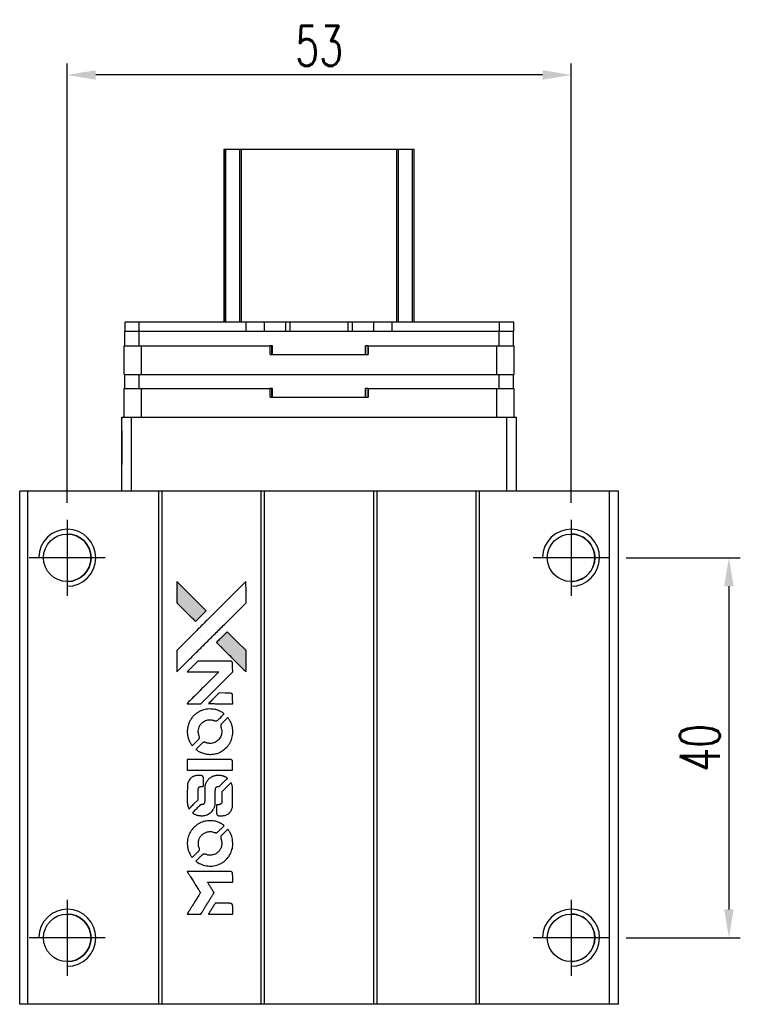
# Model space of a CAD drawing. Header units: millimetres. Extents: x -10 to 283, y 74 to 318.
# Tile 2 of 4: x 8 to 84, y 215 to 318. Entities that reach past the tile are written whole.
import ezdxf

# ---------------------------------------------------------------- set-up
doc = ezdxf.new("R2010")
doc.units = ezdxf.units.MM
doc.header["$LTSCALE"] = 0.15
doc.layers.get('0').update_dxf_attribs({"linetype": 'CONTINUOUS'})
doc.layers.get('Defpoints').update_dxf_attribs({"linetype": 'CONTINUOUS'})
doc.layers.add('DIM', color=4, linetype='CONTINUOUS')
doc.styles.add('DIM-7', font='SIMPLEX.shx', dxfattribs={"width": 0.7, "bigfont": 'chineset.shx'})
doc.dimstyles.new('CNS', dxfattribs={"dimtxt": 3.5, "dimasz": 2.5, "dimexe": 1, "dimexo": 1.5, "dimgap": 0.09, "dimtad": 0, "dimdsep": 46, "dimtxsty": 'DIM-7', "dimcen": 0.09, "dimclrd": 4, "dimclre": 4, "dimclrt": 4, "dimadec": 0, "dimazin": 0, "dimtfac": 1, "dimtix": 1, "dimtmove": 2, "dimatfit": 3, "dimfxl": 1, "dimtvp": 0.971429, "dimtolj": 1, "dimarcsym": 0})

# ---------------------------------------------------------------- blocks, each defined once
blk = doc.blocks.new('A$Cfc7dfc43')
at = {"linetype": 'Continuous'}
h = blk.add_hatch(color=256, dxfattribs=at)
h.dxf.hatch_style = 1
h.paths.add_polyline_path([(0, 35.01), (0, 33.88), (0, 32.75), (0.98, 31.77, 0.000288), (1.36, 31.4, 0.000479), (1.68, 31.09, 0.000013), (1.97, 30.8, 0.197177), (1.97, 30.8, 0.197497), (1.97, 30.8, 0.00004), (2.14, 30.97, 0.000834), (2.32, 31.15, 0.000506), (2.54, 31.36), (3.1, 31.92), (1.55, 33.47)])
h.paths.add_polyline_path([(5.3, 29.72), (4.74, 29.15, 0.000476), (4.52, 28.94, 0.000789), (4.34, 28.76, 0.000035), (4.18, 28.59, 0.19758), (4.17, 28.59, 0.198396), (4.18, 28.58, 0.000019), (4.4, 28.36, 0.000582), (4.65, 28.11, 0.000351), (4.94, 27.82, 0.000108), (6.18, 26.58, 0.000692), (6.81, 25.95, 0.000077), (7.25, 25.52, 0.197527), (7.26, 25.51, 0.410181), (7.27, 25.52, 0.000493), (7.28, 25.75, 0.002424), (7.28, 26.07, 0.000529), (7.28, 26.63), (7.28, 27.73), (6.29, 28.73)])
for points in [[(0.98, 31.77, 0.000288), (1.36, 31.4, 0.000479), (1.68, 31.09, 0.000013), (1.97, 30.8, 0.197177), (1.97, 30.8, 0.197497), (1.97, 30.8, 0.00004), (2.14, 30.97, 0.000836), (2.32, 31.15, 0.000505), (2.54, 31.36), (3.1, 31.92), (1.55, 33.47), (0, 35.01), (0, 33.88), (0, 32.75)], [(1.36, 26.85, -0.000056), (2.04, 27.52, -0.000021), (2.99, 28.47, -0.000021), (4.03, 29.51, -0.000025), (5, 30.48), (7.28, 32.75), (7.28, 33.87), (7.27, 35), (5.74, 33.48, 0.000274), (5.01, 32.75, 0.000123), (4.05, 31.79, 0.000121), (3.03, 30.78, 0.000165), (2.11, 29.86), (0, 27.75), (0, 26.62), (0, 25.49)], [(4.94, 27.82, 0.000108), (6.18, 26.58, 0.000692), (6.81, 25.95, 0.000077), (7.25, 25.52, 0.197527), (7.26, 25.51, 0.410182), (7.27, 25.52, 0.000493), (7.28, 25.75, 0.002424), (7.28, 26.07, 0.000529), (7.28, 26.62), (7.28, 27.73), (6.29, 28.73), (5.3, 29.72), (4.74, 29.15, 0.000476), (4.52, 28.94, 0.000789), (4.34, 28.76, 0.000035), (4.18, 28.59, 0.19758), (4.17, 28.59, 0.198396), (4.18, 28.58, 0.000019), (4.4, 28.36, 0.000582), (4.65, 28.11, 0.000351)], [(1.8, 22.14), (2.53, 22.14), (4.2, 23.82), (5.88, 25.5), (5.87, 25.97, 0.0008), (5.87, 26.27, 0.010795), (5.87, 26.38, 0.030495), (5.86, 26.44, 0.080372), (5.85, 26.48, 0.03816), (5.82, 26.52, 0.041799), (5.79, 26.55, 0.042486), (5.75, 26.58, 0.042078), (5.71, 26.6, 0.099276), (5.66, 26.61, 0.003302), (5.42, 26.62, 0.002586), (5.02, 26.62, 0.000204), (3.93, 26.62), (2.2, 26.61), (1.64, 26.06), (1.09, 25.5), (2.75, 25.49), (4.42, 25.49), (2.77, 23.85, 0.000253), (2.14, 23.21, 0.000412), (1.6, 22.68, 0.000041), (1.12, 22.2, 0.041338), (1.1, 22.17), (1.08, 22.14)], [(4.61, 22.14), (5.88, 22.14), (5.87, 22.61), (5.87, 23.09), (5.84, 23.14, 0.03146), (5.82, 23.16, 0.026444), (5.8, 23.19, 0.026444), (5.77, 23.21, 0.031457), (5.75, 23.23), (5.69, 23.26), (5.07, 23.26), (4.44, 23.27), (3.9, 22.71, 0.000745), (3.69, 22.5, 0.001228), (3.51, 22.32, 0.000087), (3.35, 22.16, 0.195134), (3.35, 22.15, 0.412117), (3.35, 22.15, 0.000048), (3.72, 22.15, 0.00109), (4.13, 22.14, 0.000653)], [(1.12, 18.94, 0.023681), (1.15, 18.74, 0.022402), (1.19, 18.54, 0.021929), (1.26, 18.35, 0.020503), (1.35, 18.15, 0.013745), (1.41, 18.04, 0.009767), (1.48, 17.92, 0.009658), (1.55, 17.81, 0.027804), (1.6, 17.74), (1.63, 17.71), (1.98, 18.06, 0.002053), (2.14, 18.23, 0.006738), (2.25, 18.34, 0.007826), (2.33, 18.42, 0.063909), (2.35, 18.47, 0.061532), (2.38, 18.53, 0.068674), (2.38, 18.59, 0.052072), (2.37, 18.67, 0.019648), (2.34, 18.77, -0.018366), (2.3, 18.9, -0.0288), (2.27, 19.01, -0.029061), (2.26, 19.12, -0.019155), (2.26, 19.25, -0.053809), (2.3, 19.53, -0.058833), (2.4, 19.79, -0.058566), (2.56, 20.01, -0.052525), (2.77, 20.21, -0.044733), (2.95, 20.32, -0.040573), (3.15, 20.4, -0.041123), (3.36, 20.44, -0.04951), (3.56, 20.45, -0.017369), (3.65, 20.44, -0.024255), (3.74, 20.42, -0.023787), (3.82, 20.4, -0.015798), (3.91, 20.37, 0.010631), (3.97, 20.34, 0.033653), (4.01, 20.33, 0.037806), (4.05, 20.33, 0.016307), (4.1, 20.32, 0.068179), (4.2, 20.34, 0.095747), (4.28, 20.38, 0.033418), (4.39, 20.48, 0.002133), (4.69, 20.78, 0.001452), (4.85, 20.95, 0.012393), (4.93, 21.03, 0.020479), (4.96, 21.07, 0.344362), (4.96, 21.09, 0.074287), (4.92, 21.13, 0.005454), (4.79, 21.21, 0.008391), (4.66, 21.29, 0.017097), (4.55, 21.35, 0.027375), (4.32, 21.45, 0.02835), (4.09, 21.52, 0.027723), (3.84, 21.56, 0.023913), (3.58, 21.58, 0.027047), (3.27, 21.58, 0.031685), (2.98, 21.53, 0.032425), (2.7, 21.46, 0.031013), (2.43, 21.34, 0.037914), (2.11, 21.15, 0.040153), (1.83, 20.92, 0.039834), (1.58, 20.64, 0.036173), (1.38, 20.32, 0.040752), (1.24, 20, 0.035885), (1.15, 19.66, 0.035491), (1.1, 19.3, 0.037615)], [(2.09, 17.27, 0.018008), (2.19, 17.2, 0.009842), (2.32, 17.12, 0.009807), (2.46, 17.05, 0.015716), (2.58, 17, 0.048467), (3, 16.86, 0.045841), (3.46, 16.81, 0.046006), (3.91, 16.84, 0.049638), (4.34, 16.95, 0.064819), (4.89, 17.25, 0.06695), (5.35, 17.67, 0.066691), (5.68, 18.2, 0.063505), (5.86, 18.81, 0.03135), (5.88, 18.97, 0.010439), (5.88, 19.2, 0.010391), (5.88, 19.43, 0.032408), (5.86, 19.58, 0.015696), (5.82, 19.76, 0.018095), (5.78, 19.93, 0.018551), (5.72, 20.09, 0.018352), (5.65, 20.25, 0.015568), (5.59, 20.35, 0.009832), (5.52, 20.47, 0.009795), (5.45, 20.58, 0.023727), (5.4, 20.66), (5.37, 20.69), (5.02, 20.34, 0.001528), (4.83, 20.15, 0.010022), (4.73, 20.05, 0.019586), (4.67, 19.99, 0.061865), (4.65, 19.94, 0.055054), (4.62, 19.86, 0.061607), (4.62, 19.79, 0.048725), (4.63, 19.7, 0.020221), (4.66, 19.59, -0.017722), (4.7, 19.47, -0.02685), (4.72, 19.36, -0.02759), (4.73, 19.25, -0.020233), (4.73, 19.13, -0.04793), (4.69, 18.9, -0.048386), (4.62, 18.68, -0.047866), (4.5, 18.48, -0.044964), (4.34, 18.3, -0.04333), (4.16, 18.15, -0.050921), (3.96, 18.04, -0.051473), (3.74, 17.98, -0.0459), (3.51, 17.96, -0.019014), (3.39, 17.96, -0.024114), (3.29, 17.98, -0.025081), (3.19, 18, -0.023892), (3.09, 18.03, 0.008624), (3.02, 18.06, 0.026486), (2.96, 18.07, 0.035074), (2.92, 18.08, 0.02756), (2.87, 18.08, 0.087163), (2.79, 18.07, 0.073291), (2.71, 18.02, 0.028074), (2.61, 17.93, 0.002594), (2.36, 17.68), (2, 17.33)], [(3.49, 15.14), (5.87, 15.14), (5.87, 15.61), (5.87, 16.07), (5.84, 16.13, 0.071429), (5.81, 16.18, 0.054799), (5.76, 16.22, 0.053585), (5.71, 16.25, 0.060698), (5.65, 16.26, 0.033975), (5.55, 16.27, 0.000112), (4.34, 16.27, 0.000726), (3.15, 16.27, 0.001084), (2.11, 16.26), (1.1, 16.25), (1.1, 15.69), (1.1, 15.13)], [(1.11, 11.64, 0.018538), (1.12, 11.57, 0.010695), (1.14, 11.49, 0.01068), (1.16, 11.4, 0.017678), (1.18, 11.33, 0.013849), (1.21, 11.25, 0.011814), (1.24, 11.17, 0.004513), (1.28, 11.09, 0.290035), (1.29, 11.08, 0.196418), (1.29, 11.09, 0.000124), (1.43, 11.22, 0.001477), (1.59, 11.38, 0.000898), (1.77, 11.56), (2.25, 12.03), (2.25, 12.63, -0.001471), (2.25, 13.08, -0.028714), (2.26, 13.22, -0.097073), (2.29, 13.3, -0.084199), (2.34, 13.36, -0.042698), (2.39, 13.39, -0.053912), (2.43, 13.41, -0.051004), (2.48, 13.43, -0.032967), (2.54, 13.43, 0.00807), (2.57, 13.43, 0.003023), (2.61, 13.43, 0.002994), (2.66, 13.44, 0.003629), (2.7, 13.44), (2.8, 13.45), (2.8, 13.9, 0.001618), (2.8, 14.12, 0.005206), (2.8, 14.26, 0.00535), (2.8, 14.36, 0.060675), (2.79, 14.4, 0.048484), (2.78, 14.42, 0.02389), (2.77, 14.45, 0.022812), (2.75, 14.48, 0.02462), (2.73, 14.5, 0.061781), (2.67, 14.55, 0.080179), (2.61, 14.57, 0.048561), (2.52, 14.58, 0.010021), (2.36, 14.59, 0.016602), (2.15, 14.58, 0.031409), (1.98, 14.56, 0.036474), (1.83, 14.52, 0.03439), (1.69, 14.46, 0.065928), (1.46, 14.3, 0.069066), (1.29, 14.09, 0.065697), (1.17, 13.83, 0.051559), (1.11, 13.53, 0.020904), (1.11, 13.37, 0.000451), (1.1, 12.59, 0.000419), (1.1, 11.79, 0.022759)], [(1.73, 10.6, 0.023289), (1.84, 10.53, 0.026845), (1.96, 10.47, 0.026047), (2.08, 10.42, 0.019751), (2.22, 10.38, 0.013249), (2.3, 10.37, 0.025169), (2.36, 10.36, 0.016532), (2.44, 10.36, 0.002937), (2.59, 10.35, 0.003317), (2.73, 10.35, 0.011808), (2.81, 10.36, 0.01777), (2.88, 10.36, 0.021476), (2.94, 10.37, 0.04325), (3.19, 10.45, 0.045753), (3.42, 10.57, 0.04649), (3.62, 10.73, 0.047672), (3.79, 10.92, 0.025315), (3.84, 11.01, 0.015208), (3.9, 11.11, 0.01512), (3.95, 11.22, 0.022488), (3.98, 11.31, 0.027857), (4.02, 11.46, 0.034138), (4.04, 11.61, 0.014286), (4.05, 11.83, 0.00124), (4.05, 12.39, -0.00103), (4.05, 12.73, -0.002552), (4.05, 12.98, -0.001594), (4.06, 13.17, -0.047676), (4.06, 13.22, -0.085307), (4.1, 13.3, -0.097789), (4.15, 13.36, -0.085947), (4.24, 13.41, -0.051339), (4.35, 13.43, 0.014634), (4.39, 13.43, 0.015028), (4.42, 13.44, 0.014927), (4.46, 13.44, 0.059415), (4.47, 13.45, 0.070595), (4.51, 13.48, 0.00028), (4.91, 13.88, 0.000111), (5.32, 14.28, 0.200239), (5.33, 14.3, 0.268906), (5.32, 14.31, 0.001866), (5.23, 14.37, 0.007532), (5.13, 14.42, 0.017818), (5.06, 14.45, 0.013256), (4.98, 14.48, 0.011636), (4.89, 14.51, 0.011528), (4.8, 14.54, 0.012303), (4.72, 14.56, 0.0423), (4.58, 14.58, 0.013657), (4.38, 14.58, 0.013857), (4.18, 14.58, 0.037428), (4.03, 14.56, 0.014927), (3.94, 14.53, 0.0122), (3.84, 14.5, 0.012518), (3.74, 14.47, 0.023062), (3.67, 14.44, 0.065961), (3.4, 14.25, 0.06055), (3.18, 14, 0.059676), (3.02, 13.7, 0.060497), (2.94, 13.38, 0.025683), (2.93, 13.31, 0.001528), (2.93, 13.09, 0.002124), (2.93, 12.83, 0.001173), (2.93, 12.5, -0.000809), (2.93, 11.93, -0.017164), (2.92, 11.76, -0.063931), (2.9, 11.67, -0.108429), (2.86, 11.6, -0.052941), (2.82, 11.57, -0.063675), (2.77, 11.54, -0.050562), (2.71, 11.53, -0.020337), (2.63, 11.52, 0.009897), (2.57, 11.51, 0.016482), (2.53, 11.51, 0.019019), (2.5, 11.5, 0.06043), (2.47, 11.49, 0.076267), (2.43, 11.45, 0.00054), (2.06, 11.08, 0.000307), (1.68, 10.7, 0.142594), (1.66, 10.67, 0.232419), (1.66, 10.66, 0.022995), (1.68, 10.64, 0.024627), (1.7, 10.62, 0.015407)], [(4.2, 10.54, 0.065483), (4.22, 10.48, 0.053271), (4.26, 10.43, 0.052018), (4.32, 10.39, 0.0556), (4.38, 10.36, 0.036839), (4.42, 10.35, 0.026922), (4.46, 10.35, 0.016905), (4.52, 10.34, 0.004317), (4.62, 10.34, 0.016369), (4.82, 10.35, 0.029936), (4.99, 10.37, 0.03418), (5.14, 10.41, 0.031327), (5.28, 10.47, 0.046935), (5.46, 10.58, 0.054053), (5.6, 10.71, 0.053701), (5.72, 10.88, 0.045364), (5.8, 11.07, 0.032479), (5.85, 11.24, 0.03386), (5.87, 11.41, 0.013578), (5.87, 11.68, 0.001155), (5.87, 12.38, 0.000413), (5.87, 12.98, 0.005008), (5.87, 13.21, 0.013199), (5.86, 13.34, 0.033956), (5.85, 13.43, 0.013909), (5.82, 13.53, 0.010864), (5.79, 13.63, 0.010938), (5.76, 13.73, 0.028702), (5.73, 13.79), (5.7, 13.84), (5.22, 13.36), (4.73, 12.88), (4.73, 12.32, -0.001504), (4.73, 12.08, -0.00328), (4.73, 11.89, -0.001901), (4.72, 11.75, -0.061333), (4.72, 11.71, -0.063621), (4.7, 11.67, -0.048633), (4.66, 11.62, -0.046769), (4.62, 11.58, -0.047961), (4.57, 11.55, -0.02678), (4.53, 11.53, -0.050957), (4.49, 11.52, -0.029398), (4.44, 11.51, -0.00401), (4.34, 11.51), (4.17, 11.5), (4.17, 11.05, 0.001061), (4.17, 10.78, 0.009147), (4.18, 10.66, 0.020721), (4.18, 10.59, 0.051619)], [(1.11, 7.18, 0.024131), (1.15, 6.98, 0.022344), (1.2, 6.77, 0.021883), (1.27, 6.57, 0.020884), (1.36, 6.37, 0.010669), (1.42, 6.25, 0.010389), (1.48, 6.14, 0.010913), (1.55, 6.04, 0.022227), (1.6, 5.96), (1.63, 5.94), (1.98, 6.3, 0.002452), (2.12, 6.44, 0.003628), (2.24, 6.56, 0.001662), (2.34, 6.67, 0.070159), (2.36, 6.7, 0.047671), (2.36, 6.72, 0.018624), (2.37, 6.75, 0.017921), (2.38, 6.78, 0.018804), (2.38, 6.82, 0.018255), (2.38, 6.86, 0.041312), (2.38, 6.89, 0.037164), (2.37, 6.93, 0.012342), (2.35, 6.98, -0.015101), (2.3, 7.1, -0.035998), (2.28, 7.19, -0.033244), (2.27, 7.29, -0.011249), (2.27, 7.44, -0.004059), (2.27, 7.56, -0.019693), (2.27, 7.62, -0.027943), (2.28, 7.68, -0.014411), (2.3, 7.75, -0.033089), (2.35, 7.91, -0.033887), (2.43, 8.06, -0.034021), (2.52, 8.2, -0.033942), (2.64, 8.33, -0.02816), (2.77, 8.44, -0.035032), (2.9, 8.53, -0.035269), (3.04, 8.59, -0.029196), (3.2, 8.65, -0.037862), (3.39, 8.68, -0.043657), (3.57, 8.68, -0.043064), (3.75, 8.66, -0.035184), (3.93, 8.6, 0.033699), (4.02, 8.57, 0.052815), (4.1, 8.56, 0.059167), (4.17, 8.56, 0.058972), (4.24, 8.58, 0.059208), (4.29, 8.62, 0.021125), (4.36, 8.68, 0.008691), (4.47, 8.79, 0.000851), (4.74, 9.05, 0.001873), (4.87, 9.19, 0.013884), (4.93, 9.26, 0.022355), (4.96, 9.3, 0.341453), (4.96, 9.32, 0.073011), (4.93, 9.35, 0.004587), (4.8, 9.44, 0.00748), (4.67, 9.52, 0.016837), (4.57, 9.57, 0.028606), (4.32, 9.68, 0.031352), (4.06, 9.76, 0.031004), (3.8, 9.8, 0.0268), (3.52, 9.82, 0.026698), (3.23, 9.8, 0.03002), (2.95, 9.76, 0.030357), (2.67, 9.68, 0.028554), (2.41, 9.56, 0.062944), (1.92, 9.23, 0.062206), (1.52, 8.79, 0.062448), (1.25, 8.27, 0.064355), (1.11, 7.7, 0.017377), (1.11, 7.59, 0.008369), (1.1, 7.44, 0.008367), (1.11, 7.3, 0.01757)], [(2.08, 5.5, 0.064158), (2.64, 5.21, 0.06356), (3.25, 5.06, 0.064004), (3.87, 5.07, 0.066747), (4.47, 5.24, 0.04321), (4.84, 5.44, 0.044737), (5.16, 5.71, 0.044901), (5.43, 6.02, 0.044184), (5.65, 6.38, 0.026293), (5.76, 6.65, 0.033344), (5.84, 6.91, 0.033227), (5.88, 7.19, 0.025815), (5.88, 7.48, 0.023119), (5.86, 7.77, 0.031044), (5.82, 8.02, 0.031337), (5.74, 8.27, 0.024258), (5.63, 8.52, 0.015622), (5.58, 8.61, 0.008495), (5.51, 8.72, 0.008415), (5.45, 8.82, 0.020814), (5.39, 8.9), (5.37, 8.93), (5.02, 8.59, 0.002843), (4.76, 8.33, 0.033917), (4.67, 8.22, 0.087906), (4.63, 8.14, 0.073302), (4.62, 8.05, 0.022047), (4.62, 8, 0.026465), (4.63, 7.96, 0.022233), (4.64, 7.91, 0.009985), (4.66, 7.85, -0.039011), (4.71, 7.63, -0.044398), (4.73, 7.41, -0.045096), (4.71, 7.2, -0.04265), (4.65, 6.99, -0.071154), (4.48, 6.69, -0.068827), (4.24, 6.45, -0.068713), (3.94, 6.28, -0.070507), (3.61, 6.2, -0.028605), (3.47, 6.19, -0.031418), (3.33, 6.2, -0.031044), (3.19, 6.23, -0.02668), (3.06, 6.28, 0.038913), (2.97, 6.3, 0.043732), (2.89, 6.32, 0.047754), (2.82, 6.31, 0.075756), (2.75, 6.29, 0.07294), (2.72, 6.27, 0.003456), (2.63, 6.18, 0.005023), (2.51, 6.07, 0.002422), (2.36, 5.92, 0.000819), (2.22, 5.79, 0.001349), (2.11, 5.67, 0.0001), (2.01, 5.57, 0.205335), (2, 5.56, 0.219821), (2.01, 5.56, 0.002494), (2.03, 5.54, 0.007089), (2.05, 5.52, 0.004494)], [(1.81, 0), (2.53, 0), (2.65, 0.2, -0.000297), (2.73, 0.32, -0.000037), (2.89, 0.58, -0.000043), (3.08, 0.9, -0.000036), (3.29, 1.23, 0.000044), (3.49, 1.56, 0.000063), (3.67, 1.85, 0.000035), (3.82, 2.09, 0.0009), (3.86, 2.16), (3.92, 2.26), (3.84, 2.38, 0.001175), (3.79, 2.46, 0.000208), (3.71, 2.59, 0.000225), (3.61, 2.75, 0.000203), (3.5, 2.92, -0.000711), (3.41, 3.07, -0.001119), (3.32, 3.21, -0.000263), (3.25, 3.33, -0.04589), (3.24, 3.34, -0.519312), (3.25, 3.35, -0.001914), (3.44, 3.36, -0.003124), (3.76, 3.36, -0.000285), (4.56, 3.36), (5.88, 3.36), (5.88, 3.82, 0.001727), (5.87, 4.15, 0.025279), (5.87, 4.27, 0.073886), (5.85, 4.33, 0.07426), (5.81, 4.39, 0.03264), (5.8, 4.41, 0.01784), (5.78, 4.43, 0.017712), (5.76, 4.44, 0.026854), (5.74, 4.45), (5.69, 4.48), (3.39, 4.48), (1.09, 4.48), (1.1, 4.46, -0.004595), (1.12, 4.44, -0.00016), (1.16, 4.37, -0.000298), (1.21, 4.29, -0.000208), (1.27, 4.19, 0.000986), (1.44, 3.92, 0.00025), (1.72, 3.48, 0.000268), (2.01, 3, 0.000436), (2.27, 2.6, -0.002932), (2.35, 2.47, -0.004718), (2.42, 2.35, -0.001113), (2.48, 2.25, -0.227179), (2.48, 2.24, -0.045982), (2.47, 2.23, -0.000145), (2.39, 2.1, -0.000825), (2.3, 1.94, -0.000517), (2.19, 1.77, 0.000056), (1.81, 1.16, 0.000289), (1.6, 0.82, 0.000481), (1.44, 0.57, 0.000418), (1.28, 0.31), (1.09, 0)], [(4.61, 0), (5.88, 0), (5.88, 0.46, 0.000842), (5.88, 0.76, 0.010591), (5.87, 0.87, 0.028995), (5.87, 0.93, 0.069543), (5.85, 0.97, 0.051063), (5.83, 1.01, 0.039932), (5.79, 1.05, 0.039414), (5.75, 1.09, 0.045845), (5.71, 1.11, 0.094811), (5.67, 1.12, 0.007124), (5.54, 1.13, 0.004713), (5.33, 1.13, 0.000534), (4.85, 1.13), (4.02, 1.13), (3.95, 1.01, 0.000828), (3.74, 0.67, 0.000879), (3.54, 0.34, 0.000048), (3.34, 0.01, 0.137596), (3.34, 0.01, 0.413028), (3.34, 0, 0.000016), (3.71, 0, 0.000623), (4.12, 0, 0.000374)]]:
    blk.add_lwpolyline(points, format="xyb", close=True)
blk = doc.blocks.new('*D164')
at = {"layer": 'Defpoints', "color": 0, "linetype": 'Continuous'}
for p in [(69.75, 261.79), (69.75, 221.79), (82.35, 221.79)]:
    blk.add_point(p, dxfattribs=at)
at = {"layer": 'DIM', "color": 7, "linetype": 'Continuous', "lineweight": -2}
for p, q in [((71.55, 261.79), (83.55, 261.79)), ((71.55, 221.79), (83.55, 221.79))]:
    blk.add_line(p, q, dxfattribs=at)
at = {"layer": 'DIM', "color": 0, "linetype": 'Continuous', "lineweight": -2}
blk.add_line((82.35, 258.79), (82.35, 224.79), dxfattribs=at)
at = {"layer": 'DIM', "color": 0, "linetype": 'Continuous'}
for points in [[(81.85, 258.79), (82.85, 258.79), (82.35, 261.79)], [(81.85, 224.79), (82.85, 224.79), (82.35, 221.79)]]:
    blk.add_solid(points, dxfattribs=at)
at = {"layer": 'DIM', "color": 7, "linetype": 'Continuous', "insert": (79.29, 241.79), "char_height": 4.2, "attachment_point": 5, "rotation": 90, "style": 'DIM-7'}
blk.add_mtext('\\A1;40', dxfattribs=at)
blk = doc.blocks.new('*D165')
at = {"layer": 'Defpoints', "color": 0, "linetype": 'Continuous'}
for p in [(12.75, 312.61), (12.75, 265.79), (65.75, 265.79)]:
    blk.add_point(p, dxfattribs=at)
at = {"layer": 'DIM', "color": 7, "linetype": 'Continuous', "lineweight": -2}
for p, q in [((12.75, 267.59), (12.75, 313.81)), ((65.75, 267.59), (65.75, 313.81))]:
    blk.add_line(p, q, dxfattribs=at)
at = {"layer": 'DIM', "color": 0, "linetype": 'Continuous', "lineweight": -2}
blk.add_line((62.75, 312.61), (15.75, 312.61), dxfattribs=at)
at = {"layer": 'DIM', "color": 0, "linetype": 'Continuous'}
for points in [[(15.75, 313.11), (15.75, 312.11), (12.75, 312.61)], [(62.75, 313.11), (62.75, 312.11), (65.75, 312.61)]]:
    blk.add_solid(points, dxfattribs=at)
at = {"layer": 'DIM', "color": 7, "linetype": 'Continuous', "insert": (39.25, 315.67), "char_height": 4.2, "attachment_point": 5, "style": 'DIM-7'}
blk.add_mtext('\\A1;53', dxfattribs=at)

msp = doc.modelspace()

# ---------------------------------------------------------------- linework, layer by layer
at = {"color": 7, "linetype": 'Continuous', "lineweight": 25}
for p, q in [((29.245, 286.595), (29.245, 304.795)), ((29.245, 286.595), (29.245, 304.795)), ((29.245, 304.795), (29.245, 286.595)), ((29.246, 286.595), (29.246, 304.795)), ((29.412, 286.595), (29.412, 304.795)), ((30.892, 286.595), (30.892, 304.795)), ((31.09, 304.795), (47.401, 304.795)), ((31.09, 286.595), (31.09, 304.795)), ((47.401, 286.595), (47.401, 304.795)), ((47.599, 286.595), (47.599, 304.795)), ((49.079, 286.595), (49.079, 304.795)), ((49.246, 286.595), (49.246, 304.795)), ((18.825, 285.595), (18.825, 286.595)), ((18.826, 286.595), (18.825, 286.595)), ((18.826, 285.595), (18.826, 286.595)), ((20.326, 286.595), (18.826, 286.595)), ((20.326, 285.595), (20.326, 286.595)), ((31.556, 286.595), (20.326, 286.595)), ((31.556, 285.595), (31.556, 286.595)), ((33.506, 286.595), (31.556, 286.595)), ((33.506, 285.595), (33.506, 286.595)), ((35.724, 286.595), (33.506, 286.595)), ((35.724, 285.595), (35.724, 286.595)), ((36.181, 286.595), (35.724, 286.595)), ((36.181, 285.595), (36.181, 286.595)), ((42.31, 286.595), (36.181, 286.595)), ((42.31, 285.595), (42.31, 286.595)), ((42.768, 286.595), (42.31, 286.595)), ((42.768, 285.595), (42.768, 286.595)), ((44.986, 286.595), (42.768, 286.595)), ((44.986, 285.595), (44.986, 286.595)), ((46.936, 286.595), (44.986, 286.595)), ((46.936, 285.595), (46.936, 286.595)), ((58.226, 286.595), (46.936, 286.595)), ((46.936, 285.595), (46.936, 286.595)), ((58.226, 285.595), (58.226, 286.595)), ((59.726, 286.595), (58.226, 286.595)), ((59.726, 285.595), (59.726, 286.595)), ((18.795, 284.095), (18.795, 285.595)), ((18.796, 285.595), (18.795, 285.595)), ((18.796, 284.095), (18.796, 285.595)), ((20.296, 285.595), (18.796, 285.595)), ((20.296, 284.095), (20.296, 285.595)), ((58.196, 285.595), (20.296, 285.595)), ((58.196, 284.095), (58.196, 285.595)), ((58.22, 285.595), (58.196, 285.595)), ((58.226, 285.595), (58.22, 285.595)), ((59.726, 285.595), (58.226, 285.595)), ((59.696, 284.095), (59.696, 285.595)), ((18.745, 281.095), (18.745, 284.095)), ((18.745, 283.195), (18.745, 284.095)), ((18.745, 284.095), (18.745, 284.095)), ((18.746, 284.095), (18.745, 284.095)), ((18.746, 281.095), (18.746, 284.095)), ((18.746, 284.095), (20.546, 284.095)), ((18.746, 283.195), (18.746, 284.095)), ((18.746, 284.095), (18.746, 284.095)), ((20.546, 281.095), (20.546, 284.095)), ((20.546, 284.095), (34.103, 284.095)), ((34.103, 283.195), (34.103, 284.095)), ((34.323, 284.095), (34.103, 284.095)), ((34.284, 283.195), (34.284, 284.095)), ((34.323, 283.195), (34.323, 284.095)), ((34.323, 283.195), (34.323, 284.095)), ((34.323, 284.095), (34.323, 284.095)), ((44.389, 284.095), (44.109, 284.095)), ((44.109, 283.195), (44.109, 284.095)), ((44.173, 283.195), (44.173, 284.095)), ((44.389, 283.195), (44.389, 284.095)), ((44.389, 284.095), (57.946, 284.095)), ((44.389, 284.095), (44.389, 283.195)), ((44.389, 284.095), (44.389, 284.095)), ((44.389, 283.195), (44.389, 284.095)), ((44.389, 284.095), (44.389, 283.195)), ((57.946, 281.095), (57.946, 284.095)), ((57.946, 284.095), (59.746, 284.095)), ((59.746, 281.095), (59.746, 284.095)), ((18.745, 283.195), (18.746, 283.195)), ((34.103, 283.195), (44.389, 283.195)), ((44.389, 283.195), (44.389, 283.195)), ((18.745, 281.095), (18.746, 281.095)), ((18.746, 281.095), (20.546, 281.095)), ((18.795, 279.595), (18.795, 281.095)), ((18.796, 279.595), (18.796, 281.095)), ((20.296, 279.595), (20.296, 281.095)), ((20.546, 281.095), (57.946, 281.095)), ((57.946, 281.095), (59.746, 281.095)), ((58.196, 279.595), (58.196, 281.095)), ((59.696, 279.595), (59.696, 281.095)), ((18.745, 276.595), (18.745, 279.595)), ((18.745, 278.695), (18.745, 279.595)), ((18.745, 279.595), (18.745, 279.595)), ((18.746, 279.595), (18.745, 279.595)), ((18.746, 276.595), (18.746, 279.595)), ((18.746, 279.595), (20.546, 279.595)), ((18.746, 278.695), (18.746, 279.595)), ((18.746, 279.595), (18.746, 279.595)), ((20.546, 276.595), (20.546, 279.595)), ((20.546, 279.595), (34.103, 279.595)), ((34.103, 278.695), (34.103, 279.595)), ((34.323, 279.595), (34.103, 279.595)), ((34.284, 278.695), (34.284, 279.595)), ((34.323, 278.695), (34.323, 279.595)), ((34.323, 278.695), (34.323, 279.595)), ((34.323, 279.595), (34.323, 279.595)), ((44.389, 279.595), (44.109, 279.595)), ((44.109, 278.695), (44.109, 279.595)), ((44.173, 278.695), (44.173, 279.595)), ((44.389, 278.695), (44.389, 279.595)), ((44.389, 279.595), (57.946, 279.595)), ((44.389, 279.595), (44.389, 278.695)), ((44.389, 279.595), (44.389, 279.595)), ((44.389, 278.695), (44.389, 279.595)), ((44.389, 279.595), (44.389, 278.695)), ((57.946, 276.595), (57.946, 279.595)), ((57.946, 279.595), (59.746, 279.595)), ((59.746, 276.595), (59.746, 279.595)), ((18.745, 278.695), (18.746, 278.695)), ((34.103, 278.695), (44.389, 278.695)), ((44.389, 278.695), (44.389, 278.695)), ((18.495, 268.795), (18.495, 276.595)), ((18.495, 276.595), (18.496, 276.595)), ((18.496, 268.795), (18.496, 276.595)), ((18.496, 276.595), (19.496, 276.595)), ((19.496, 268.795), (19.496, 276.595)), ((19.496, 276.595), (58.996, 276.595)), ((58.996, 268.795), (58.996, 276.595)), ((58.996, 276.595), (59.996, 276.595)), ((59.996, 268.795), (59.996, 276.595)), ((7.746, 214.795), (7.746, 268.795)), ((8.596, 268.795), (7.746, 268.795)), ((7.746, 214.795), (7.746, 268.795)), ((7.746, 268.795), (7.746, 268.795)), ((8.596, 214.795), (8.596, 268.795)), ((22.396, 268.795), (8.596, 268.795)), ((22.396, 214.795), (22.396, 268.795)), ((22.746, 268.795), (22.396, 268.795)), ((22.746, 214.795), (22.746, 268.795)), ((33.146, 268.795), (22.746, 268.795)), ((33.146, 214.795), (33.146, 268.795)), ((33.496, 268.795), (33.146, 268.795)), ((33.496, 214.795), (33.496, 268.795)), ((44.996, 268.795), (33.496, 268.795)), ((44.996, 214.795), (44.996, 268.795)), ((45.346, 268.795), (44.996, 268.795)), ((45.346, 214.795), (45.346, 268.795)), ((55.746, 268.795), (45.346, 268.795)), ((55.746, 214.795), (55.746, 268.795)), ((56.096, 268.795), (55.746, 268.795)), ((56.096, 214.795), (56.096, 268.795)), ((69.796, 268.795), (56.096, 268.795)), ((69.796, 214.795), (69.796, 268.795)), ((70.746, 268.795), (69.796, 268.795)), ((70.746, 214.795), (70.746, 268.795)), ((8.596, 214.795), (7.746, 214.795)), ((7.746, 214.795), (7.746, 214.795)), ((22.396, 214.795), (8.596, 214.795)), ((22.746, 214.795), (22.396, 214.795)), ((33.146, 214.795), (22.746, 214.795)), ((33.496, 214.795), (33.146, 214.795)), ((44.996, 214.795), (33.496, 214.795)), ((45.346, 214.795), (44.996, 214.795)), ((55.746, 214.795), (45.346, 214.795)), ((56.096, 214.795), (55.746, 214.795)), ((69.796, 214.795), (56.096, 214.795)), ((70.746, 214.795), (69.796, 214.795))]:
    msp.add_line(p, q, dxfattribs=at)
for p, q in [((12.746, 265.795), (12.746, 257.795)), ((65.746, 265.795), (65.746, 257.795)), ((16.746, 261.795), (8.746, 261.795)), ((69.746, 261.795), (61.746, 261.795)), ((12.746, 225.795), (12.746, 217.795)), ((65.746, 225.795), (65.746, 217.795)), ((16.746, 221.795), (8.746, 221.795)), ((69.746, 221.795), (61.746, 221.795))]:
    msp.add_line(p, q)
at = {"color": 7, "linetype": 'Continuous', "lineweight": 25, "flags": 128}
msp.add_lwpolyline([(18.496, 271.62), (18.496, 271.692), (18.496, 271.902), (18.496, 272.233), (18.496, 272.658), (18.496, 273.142), (18.496, 273.648), (18.496, 274.132), (18.496, 274.557), (18.496, 274.888), (18.496, 275.098), (18.496, 275.17), (18.496, 275.098), (18.496, 274.888), (18.496, 274.557), (18.496, 274.132), (18.496, 273.648), (18.496, 273.142), (18.496, 272.658), (18.496, 272.233), (18.496, 271.902), (18.496, 271.692), (18.496, 271.62)], dxfattribs=at)
at = {"color": 7, "linetype": 'Continuous', "lineweight": 25}
for centre in [(12.746, 261.795), (65.746, 261.795), (12.746, 221.795), (65.746, 221.795)]:
    msp.add_circle(centre, 2.5, dxfattribs=at)
for centre in [(12.746, 261.795), (65.746, 261.795), (12.746, 221.795), (65.746, 221.795)]:
    msp.add_arc(centre, 3, 270, 178.93308)
for centre, start, end in [((12.746, 261.795), 270, 90), ((65.746, 261.795), 55.2709, 90), ((65.746, 261.795), 304.89854, 55.10146), ((65.746, 261.795), 270, 304.72911), ((12.746, 221.795), 270, 90), ((65.746, 221.795), 55.2709, 90), ((65.746, 221.795), 304.89854, 55.10146), ((65.746, 221.795), 270, 304.7291)]:
    msp.add_arc(centre, 2.5, start, end, dxfattribs=at)
for points, knots in [([(29.246, 304.795), (29.246, 304.795), (29.261, 304.795), (29.324, 304.795), (29.369, 304.795), (29.412, 304.795)], [0, 0, 0, 0, 0.5, 0.5, 1, 1, 1, 1]), ([(29.412, 304.795), (29.586, 304.795), (29.764, 304.795), (30.102, 304.795), (30.261, 304.795), (30.534, 304.795), (30.647, 304.795), (30.813, 304.795), (30.866, 304.795), (30.892, 304.795)], [0, 0, 0, 0, 0.25, 0.25, 0.5, 0.5, 0.75, 0.75, 1, 1, 1, 1]), ([(30.892, 304.795), (30.898, 304.795), (30.921, 304.795), (30.996, 304.795), (31.046, 304.795), (31.09, 304.795)], [0, 0, 0, 0, 0.5, 0.5, 1, 1, 1, 1]), ([(47.401, 304.795), (47.445, 304.795), (47.495, 304.795), (47.57, 304.795), (47.593, 304.795), (47.599, 304.795)], [0, 0, 0, 0, 0.5, 0.5, 1, 1, 1, 1]), ([(47.599, 304.795), (47.625, 304.795), (47.678, 304.795), (47.844, 304.795), (47.957, 304.795), (48.23, 304.795), (48.389, 304.795), (48.727, 304.795), (48.905, 304.795), (49.079, 304.795)], [0, 0, 0, 0, 0.25, 0.25, 0.5, 0.5, 0.75, 0.75, 1, 1, 1, 1]), ([(49.079, 304.795), (49.122, 304.795), (49.167, 304.795), (49.23, 304.795), (49.246, 304.795), (49.246, 304.795)], [0, 0, 0, 0, 0.5, 0.5, 1, 1, 1, 1])]:
    msp.add_open_spline(points, degree=3, knots=knots, dxfattribs=at)

# ---------------------------------------------------------------- block references
msp.add_blockref('A$Cfc7dfc43', (24.273, 224.295))

# ---------------------------------------------------------------- dimensions: what is measured, and where the dimension line sits
at = {"layer": 'DIM', "color": 7, "linetype": 'Continuous'}
dim = msp.add_linear_dim(base=(12.746, 312.613), p1=(65.746, 265.795), p2=(12.746, 265.795), dimstyle='CNS', override={"dimscale": 1.2, "dimgap": 0.8, "dimtad": 1, "dimclrd": 0, "dimclre": 7, "dimclrt": 7, "dimadec": 2, "dimazin": 2, "dimtm": 1e-09, "dimtfac": 0.6, "dimtmove": 1, "dimarcsym": 1}, dxfattribs=at)
dim.commit()
dim.dimension.update_dxf_attribs({"geometry": '*D165', "text_midpoint": (39.246, 315.673)})
dim = msp.add_linear_dim(base=(82.347, 221.795), p1=(69.746, 261.795), p2=(69.746, 221.795), angle=90, dimstyle='CNS', override={"dimscale": 1.2, "dimgap": 0.8, "dimtad": 1, "dimclrd": 0, "dimclre": 7, "dimclrt": 7, "dimadec": 2, "dimazin": 2, "dimtm": 1e-09, "dimtfac": 0.6, "dimtmove": 1, "dimarcsym": 1}, dxfattribs=at)
dim.commit()
dim.dimension.update_dxf_attribs({"geometry": '*D164', "text_midpoint": (79.287, 241.795)})

doc.saveas('drawing.dxf')
